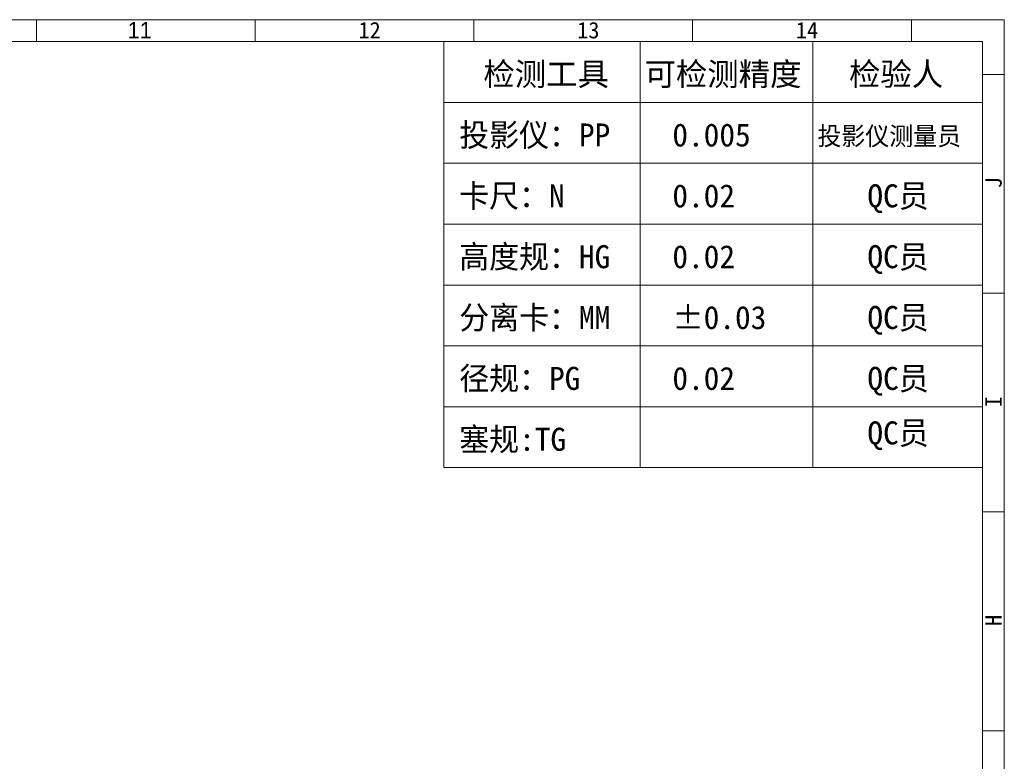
# Model space of a CAD drawing. Header units: millimetres. Extents: x 2672 to 3854, y 1493 to 2329.
# Tile 13 of 13: x 3503 to 3825, y 2049 to 2291. Entities that reach past the tile are written whole.
import ezdxf

# ---------------------------------------------------------------- set-up
doc = ezdxf.new("R2010")
doc.units = ezdxf.units.MM
doc.linetypes.add('CENTERLINE', pattern=[30, 12, -1.5, 3, -1.5, 12])
doc.layers.add('框', color=1, linetype='CENTERLINE', lineweight=5)
doc.styles.add('s', font='txt')
doc.styles.get("Standard").update_dxf_attribs({"font": 'arial.ttf'})

msp = doc.modelspace()

# ---------------------------------------------------------------- linework, layer by layer
at = {"layer": '框', "color": 1, "linetype": 'Continuous', "lineweight": 15}
for p, q in [((3508.74, 2283.916), (3508.74, 2291.071)), ((3580.29, 2283.916), (3580.29, 2291.071)), ((3580.29, 2283.916), (3580.29, 2291.071)), ((3651.841, 2283.916), (3651.841, 2291.071)), ((3723.391, 2283.916), (3723.391, 2291.071)), ((3794.941, 2283.916), (3794.941, 2291.071)), ((3439.076, 2283.916), (3818.195, 2283.916)), ((3642.061, 2283.916), (3642.061, 2144.608)), ((3706.21, 2283.916), (3706.21, 2144.608)), ((3762.689, 2283.916), (3762.689, 2144.608)), ((3818.195, 2283.916), (3818.195, 2144.608)), ((3825.35, 2273.183), (3818.195, 2273.183)), ((3642.061, 2264.015), (3818.195, 2264.015)), ((3642.061, 2244.114), (3818.195, 2244.114)), ((3642.061, 2224.212), (3818.195, 2224.212)), ((3642.061, 2204.311), (3818.195, 2204.311)), ((3825.35, 2201.633), (3818.195, 2201.633)), ((3642.061, 2184.41), (3818.195, 2184.41)), ((3642.061, 2164.509), (3818.195, 2164.509)), ((3642.061, 2144.608), (3818.195, 2144.608)), ((3825.35, 2130.083), (3818.195, 2130.083)), ((3825.35, 2058.532), (3818.195, 2058.532))]:
    msp.add_line(p, q, dxfattribs=at)
for points in [[(2762.827, 1539.792), (3825.35, 1539.792), (3825.35, 2291.071), (2762.827, 2291.071)], [(2769.982, 1546.947), (3818.195, 1546.947), (3818.195, 2283.916), (2769.982, 2283.916)]]:
    msp.add_lwpolyline(points, close=True, dxfattribs=at)

# ---------------------------------------------------------------- texts
for s, insert, char_height, width, attachment_point in [('{\\fU+FFB7ￂￋￎ_GB|b0|i0|c134|p49;11}', (3546.51, 2290.341), 5.36628, 2.77007, 3), ('{\\fFangSong_GB2312|b0|i0|c134|p49;12}', (3614.071, 2290.341), 5.36628, 2.76999, 1), ('{\\fFangSong_GB2312|b0|i0|c134|p49;13}', (3685.621, 2290.341), 5.36628, 2.77007, 1), ('{\\fFangSong_GB2312|b0|i0|c134|p49;14}', (3757.172, 2290.341), 5.36628, 2.77007, 1), ('{\\fKaiTi_GB2312|b0|i0|c134|p49;检测工具}', (3654.925, 2277.041), 7.53162, 76.88509, 1), ('{\\fKaiTi_GB2312|b0|i0|c134|p49;可检测精度}', (3707.638, 2277.041), 7.53162, 76.88509, 1), ('{\\fKaiTi_GB2312|b0|i0|c134|p49;检验人}', (3774.541, 2277.041), 7.53162, 76.88509, 1), ('{\\fKaiTi_GB2312|b0|i0|c134|p49;0.005}', (3716.772, 2257.14), 7.53162, 76.88509, 1), ('{\\fKaiTi_GB2312|b0|i0|c134|p49;0.02}', (3716.772, 2237.238), 7.53162, 76.88509, 1), ('{\\fKaiTi_GB2312|b0|i0|c134|p49;0.02}', (3716.772, 2217.337), 7.53162, 76.88509, 1), ('{\\fKaiTi_GB2312|b0|i0|c134|p49;0.02}', (3716.772, 2177.535), 7.53162, 76.88509, 1)]:
    msp.add_mtext(s, dxfattribs=dict(at, insert=insert, char_height=char_height, width=width, attachment_point=attachment_point))
at = {"layer": '框', "color": 1, "linetype": 'Continuous', "lineweight": 15, "attachment_point": 1, "style": 's'}
for s, insert, char_height, width in [('投影仪：PP', (3647.049, 2257.14), 7.5316, 76.88509), ('投影仪测量员', (3764.228, 2256.044), 6.0253, 61.50807), ('卡尺：N', (3647.049, 2237.238), 7.5316, 76.88509), ('QC员', (3780.562, 2237.238), 7.5316, 76.88509), ('高度规：HG', (3647.049, 2217.337), 7.5316, 76.88509), ('QC员', (3780.562, 2217.337), 7.5316, 76.88509), ('分离卡：MM', (3647.049, 2197.436), 7.5316, 76.88509), ('%%P0.03', (3716.772, 2197.436), 7.5316, 76.88509), ('QC员', (3780.562, 2197.436), 7.5316, 76.88509), ('径规：PG', (3647.049, 2177.535), 7.5316, 76.88509), ('QC员', (3780.562, 2177.535), 7.5316, 76.88509), ('塞规:TG', (3647.049, 2157.634), 7.5316, 76.88509), ('QC员', (3780.562, 2159.708), 7.5316, 76.88509)]:
    msp.add_mtext(s, dxfattribs=dict(at, insert=insert, char_height=char_height, width=width))
at = {"layer": '框', "color": 1, "linetype": 'Continuous', "lineweight": 15, "char_height": 5.366, "width": 7.15504, "attachment_point": 1, "rotation": 90, "style": 's'}
for s, insert in [('J', (3819.125, 2235.914)), ('I', (3819.125, 2164.363)), ('H', (3819.125, 2092.813))]:
    msp.add_mtext(s, dxfattribs=dict(at, insert=insert))

doc.saveas('drawing.dxf')
